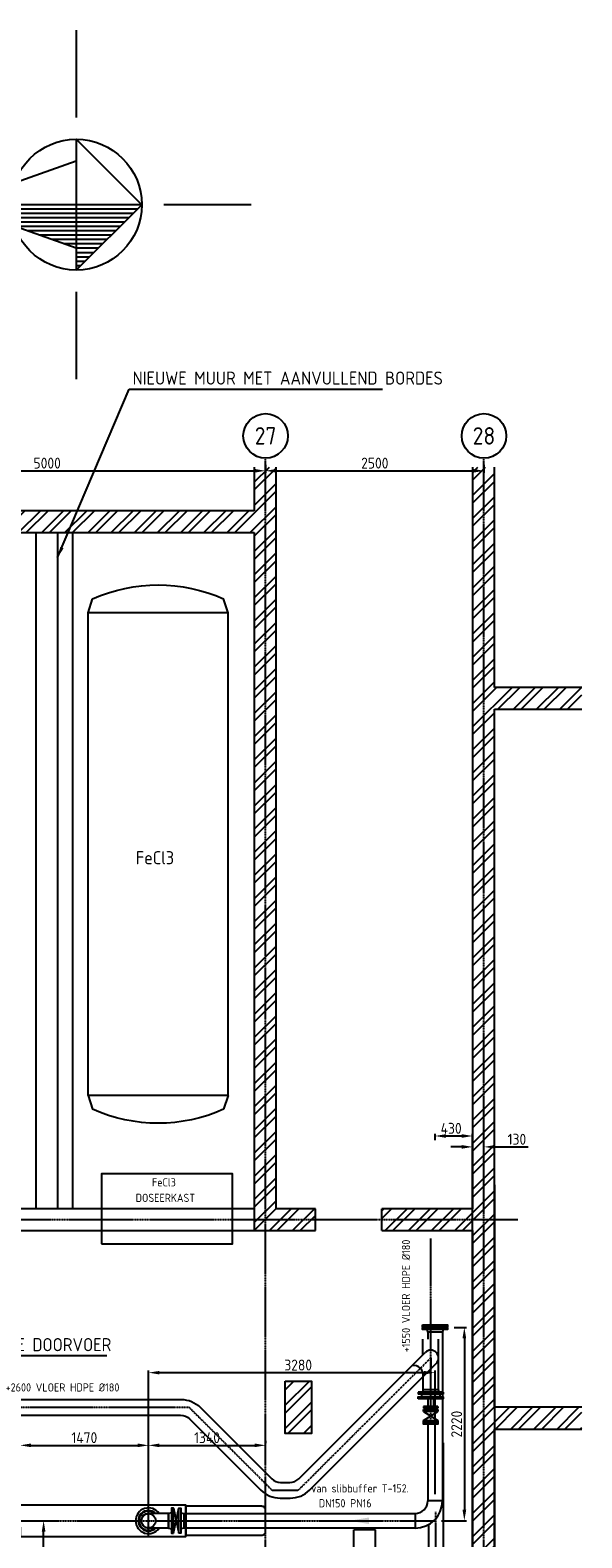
# Model space of a CAD drawing. Header units: metres. Extents: x -82085 to 58758, y -66901 to 95305.
# Tile 124 of 135: x 36597 to 42912, y 22410 to 39688. Entities that reach past the tile are written whole.
import ezdxf
from ezdxf.enums import TextEntityAlignment as Align

# ---------------------------------------------------------------- set-up
doc = ezdxf.new("R2010")
doc.units = ezdxf.units.M
doc.header["$MEASUREMENT"] = 0
doc.header["$PDSIZE"] = -1
doc.linetypes.add('CENTER', pattern=[50.8, 31.75, -6.35, 6.35, -6.35])
doc.linetypes.add('CENTER-LN', pattern=[19, 10, -3, 3, -3])
doc.layers.get('0').update_dxf_attribs({"linetype": 'CONTINUOUS'})
doc.layers.get('DEFPOINTS').update_dxf_attribs({"linetype": 'CONTINUOUS'})
for name, color, linetype in [('1', 1, 'CENTER'), ('3', 3, 'CONTINUOUS'), ('ARCERING', 10, 'CONTINUOUS'), ('CL', 1, 'CENTER-LN'), ('CONST', 7, 'CONTINUOUS'), ('DIM', 10, 'CONTINUOUS'), ('GEBOUW', 7, 'CONTINUOUS'), ('KADER', 7, 'CONTINUOUS'), ('TEXT2', 7, 'CONTINUOUS'), ('Top (Plan) View-Iv-Lines 025', 3, 'CONTINUOUS')]:
    doc.layers.add(name, color=color, linetype=linetype)
doc.styles.add('ROMANS', font='iso.shx')
doc.styles.get("Standard").update_dxf_attribs({"font": 'iso.shx'})
doc.dimstyles.get("Standard").update_dxf_attribs({"dimtxt": 0.18, "dimasz": 0.18, "dimexe": 0.18, "dimexo": 0.0625, "dimgap": 0.09, "dimtad": 0, "dimtih": 1, "dimtoh": 1, "dimdec": 4, "dimzin": 0, "dimdsep": 46, "dimtxsty": 'Standard', "dimcen": 0.09, "dimadec": 0, "dimazin": 0, "dimtfac": 1, "dimtdec": 4, "dimtofl": 0, "dimtmove": 0, "dimatfit": 3, "dimfxl": 1, "dimtolj": 1, "dimtzin": 0, "dimarcsym": 0})
pattern_1 = [(45, (59315.58, 15946.92), (-132.5825, 132.5825), []), (45, (59403.96, 15946.92), (-132.5825, 132.5825), [])]

# ---------------------------------------------------------------- blocks, each defined once
blk = doc.blocks.new('*D155')
at = {"layer": 'DEFPOINTS', "color": 0, "transparency": 16777216}
for p in [(34292, 34783), (39292, 34783), (39292, 34638)]:
    blk.add_point(p, dxfattribs=at)
at = {"layer": 'DIM', "color": 0, "lineweight": -2, "transparency": 16777216}
for p, q in [((34292, 34708), (34292, 34613)), ((34417, 34638), (39167, 34638)), ((39292, 34708), (39292, 34613))]:
    blk.add_line(p, q, dxfattribs=at)
at = {"layer": 'DIM', "color": 0, "transparency": 16777216}
for points in [[(34417, 34659), (34417, 34617), (34292, 34638)], [(39167, 34659), (39167, 34617), (39292, 34638)]]:
    blk.add_solid(points, dxfattribs=at)
at = {"layer": 'DIM', "color": 0, "transparency": 16777216, "insert": (36792, 34726), "char_height": 125, "attachment_point": 5}
blk.add_mtext('\\A1;5000', dxfattribs=at)
blk = doc.blocks.new('*D154')
at = {"layer": 'DEFPOINTS', "color": 0, "transparency": 16777216}
for p in [(39292, 34783), (41792, 34783), (41792, 34638)]:
    blk.add_point(p, dxfattribs=at)
at = {"layer": 'DIM', "color": 0, "lineweight": -2, "transparency": 16777216}
for p, q in [((39292, 34708), (39292, 34613)), ((39417, 34638), (41667, 34638)), ((41792, 34708), (41792, 34613))]:
    blk.add_line(p, q, dxfattribs=at)
at = {"layer": 'DIM', "color": 0, "transparency": 16777216}
for points in [[(39417, 34659), (39417, 34617), (39292, 34638)], [(41667, 34659), (41667, 34617), (41792, 34638)]]:
    blk.add_solid(points, dxfattribs=at)
at = {"layer": 'DIM', "color": 0, "transparency": 16777216, "insert": (40542, 34726), "char_height": 125, "attachment_point": 5}
blk.add_mtext('\\A1;2500', dxfattribs=at)
blk = doc.blocks.new('*D140')
at = {"layer": 'DEFPOINTS', "color": 0, "transparency": 16777216}
for p in [(41232, 24303), (41232, 22834), (37952, 22426)]:
    blk.add_point(p, dxfattribs=at)
at = {"layer": 'DIM', "color": 0, "lineweight": -2, "transparency": 16777216}
for p, q in [((37952, 22501), (37952, 24328)), ((38077, 24303), (41107, 24303)), ((41232, 22909), (41232, 24328))]:
    blk.add_line(p, q, dxfattribs=at)
at = {"layer": 'DIM', "color": 0, "transparency": 16777216}
for points in [[(38077, 24323), (38077, 24282), (37952, 24303)], [(41107, 24323), (41107, 24282), (41232, 24303)]]:
    blk.add_solid(points, dxfattribs=at)
at = {"layer": 'DIM', "color": 0, "transparency": 16777216, "insert": (39665, 24390), "char_height": 125, "attachment_point": 5}
blk.add_mtext('\\A1;3280', dxfattribs=at)
blk = doc.blocks.new('*D139')
at = {"layer": 'DEFPOINTS', "color": 0, "transparency": 16777216}
for p in [(41374, 24821), (41232, 22606), (41567, 22606)]:
    blk.add_point(p, dxfattribs=at)
at = {"layer": 'DIM', "color": 0, "lineweight": -2, "transparency": 16777216}
for p, q in [((41449, 24821), (41592, 24821)), ((41567, 24696), (41567, 22731)), ((41307, 22606), (41592, 22606))]:
    blk.add_line(p, q, dxfattribs=at)
at = {"layer": 'DIM', "color": 0, "transparency": 16777216}
for points in [[(41546, 24696), (41588, 24696), (41567, 24821)], [(41546, 22731), (41588, 22731), (41567, 22606)]]:
    blk.add_solid(points, dxfattribs=at)
at = {"layer": 'DIM', "color": 0, "transparency": 16777216, "insert": (41479, 23713), "char_height": 125, "attachment_point": 5, "rotation": 90}
blk.add_mtext('\\A1;2220', dxfattribs=at)
blk = doc.blocks.new('*D137')
at = {"layer": 'DEFPOINTS', "color": 0, "transparency": 16777216}
for p in [(36525, 22606), (36751, 22606), (36194, 21171)]:
    blk.add_point(p, dxfattribs=at)
at = {"layer": 'DIM', "color": 0, "lineweight": -2, "transparency": 16777216}
for p, q in [((36600, 22606), (36776, 22606)), ((36751, 21296), (36751, 22481)), ((36269, 21171), (36776, 21171))]:
    blk.add_line(p, q, dxfattribs=at)
at = {"layer": 'DIM', "color": 0, "transparency": 16777216}
for points in [[(36730, 22481), (36772, 22481), (36751, 22606)], [(36730, 21296), (36772, 21296), (36751, 21171)]]:
    blk.add_solid(points, dxfattribs=at)
at = {"layer": 'DIM', "color": 0, "transparency": 16777216, "insert": (36664, 21888), "char_height": 125, "attachment_point": 5, "rotation": 90}
blk.add_mtext('\\A1;1435', dxfattribs=at)
blk = doc.blocks.new('*D136')
at = {"layer": 'DEFPOINTS', "color": 0, "transparency": 16777216}
for p in [(41792, 26890), (41662, 26056), (41792, 26056)]:
    blk.add_point(p, dxfattribs=at)
at = {"layer": 'DIM', "color": 0, "lineweight": -2, "transparency": 16777216}
for p, q in [((41537, 26890), (41412, 26890)), ((41662, 26131), (41662, 26915)), ((41792, 26131), (41792, 26915)), ((41917, 26890), (42297, 26890))]:
    blk.add_line(p, q, dxfattribs=at)
at = {"layer": 'DIM', "color": 0, "transparency": 16777216}
for points in [[(41537, 26911), (41537, 26869), (41662, 26890)], [(41917, 26911), (41917, 26869), (41792, 26890)]]:
    blk.add_solid(points, dxfattribs=at)
at = {"layer": 'DIM', "color": 0, "transparency": 16777216, "insert": (42169, 26978), "char_height": 125, "attachment_point": 5}
blk.add_mtext('\\A1;130', dxfattribs=at)
blk = doc.blocks.new('*D135')
at = {"layer": 'DEFPOINTS', "color": 0, "transparency": 16777216}
for p in [(41232, 27015), (41232, 26892), (41662, 26056)]:
    blk.add_point(p, dxfattribs=at)
at = {"layer": 'DIM', "color": 0, "lineweight": -2, "transparency": 16777216}
for p, q in [((41232, 26967), (41232, 27040)), ((41537, 27015), (41357, 27015)), ((41662, 26131), (41662, 27040))]:
    blk.add_line(p, q, dxfattribs=at)
at = {"layer": 'DIM', "color": 0, "transparency": 16777216}
for points in [[(41357, 27036), (41357, 26994), (41232, 27015)], [(41537, 27036), (41537, 26994), (41662, 27015)]]:
    blk.add_solid(points, dxfattribs=at)
at = {"layer": 'DIM', "color": 0, "transparency": 16777216, "insert": (41416, 27103), "char_height": 125, "attachment_point": 5}
blk.add_mtext('\\A1;430', dxfattribs=at)
blk = doc.blocks.new('*D105')
at = {"layer": 'DEFPOINTS', "color": 0, "transparency": 16777216}
for p in [(39292, 23470), (39292, 23446), (37952, 22786)]:
    blk.add_point(p, dxfattribs=at)
at = {"layer": 'DIM', "color": 0, "lineweight": -2, "transparency": 16777216}
for p, q in [((39292, 23521), (39292, 23495)), ((37952, 22861), (37952, 23495)), ((38077, 23470), (39167, 23470))]:
    blk.add_line(p, q, dxfattribs=at)
at = {"layer": 'DIM', "color": 0, "transparency": 16777216}
for points in [[(38077, 23491), (38077, 23449), (37952, 23470)], [(39167, 23491), (39167, 23449), (39292, 23470)]]:
    blk.add_solid(points, dxfattribs=at)
at = {"layer": 'DIM', "color": 0, "transparency": 16777216, "insert": (38622, 23558), "char_height": 125, "attachment_point": 5}
blk.add_mtext('\\A1;1340', dxfattribs=at)
blk = doc.blocks.new('NOORDPYL')
at = {"layer": 'KADER', "color": 4}
for p, q in [((0, 40), (0, 20)), ((0, 15), (-15, 0)), ((0, 15), (15, 0)), ((0, 15), (0, -14)), ((1, 14), (1, -14)), ((2, 13), (2, -14)), ((3, 12), (3, -14)), ((4, 11), (4, -14)), ((5, 10), (5, -14)), ((6, 9), (6, -11.2)), ((7, 8), (7, -8.4)), ((8, 7), (8, -5.6)), ((9, 6), (9, -2.8)), ((10, 5), (10, 0)), ((11, 4), (11, 0)), ((-40, 0), (-20, 0)), ((-15, 0), (15, 0)), ((10, 0), (5, -14)), ((12, 3), (12, 0)), ((13, 2), (13, 0)), ((14, 1), (14, 0)), ((20, 0), (40, 0)), ((-10, 0), (-5, -14)), ((-5, -14), (5, -14)), ((0, -20), (0, -40))]:
    blk.add_line(p, q, dxfattribs=at)
at = {"layer": 'KADER', "color": 2}
blk.add_circle((0, 0), 15, dxfattribs=at)
blk = doc.blocks.new('*D26')
at = {"layer": 'DEFPOINTS', "color": 0, "transparency": 16777216}
for p in [(37952, 23470), (36482, 22748), (37952, 22786)]:
    blk.add_point(p, dxfattribs=at)
at = {"layer": 'DIM', "color": 0, "lineweight": -2, "transparency": 16777216}
for p, q in [((36482, 22823), (36482, 23495)), ((36607, 23470), (37827, 23470)), ((37952, 22861), (37952, 23495))]:
    blk.add_line(p, q, dxfattribs=at)
at = {"layer": 'DIM', "color": 0, "transparency": 16777216}
for points in [[(36607, 23491), (36607, 23449), (36482, 23470)], [(37827, 23491), (37827, 23449), (37952, 23470)]]:
    blk.add_solid(points, dxfattribs=at)
at = {"layer": 'DIM', "color": 0, "transparency": 16777216, "insert": (37217, 23558), "char_height": 125, "attachment_point": 5}
blk.add_mtext('\\A1;1470', dxfattribs=at)
blk = doc.blocks.new('Gebouw')
at = {"linetype": 'ByBlock', "lineweight": -2}
for p, q in [((-2750, 20750), (-2750, 20250)), ((-2500, 12250), (-2500, 20750)), ((-250, 20750), (-250, 12250)), ((0, 18225), (0, 20750)), ((-2750, 20250), (-7750, 20250)), ((-7500, 20000), (-2750, 20000)), ((-2750, 20000), (-2750, 12000)), ((1000, 18225), (0, 18225)), ((0, 9975), (0, 17975)), ((0, 17975), (1000, 17975)), ((-2750, 12250), (-7500, 12250)), ((-2050, 12250), (-2500, 12250)), ((-2050, 12000), (-2050, 12250)), ((-250, 12250), (-1288, 12250)), ((-1288, 12000), (-1288, 12250)), ((-44600, 12000), (-2050, 12000)), ((-1288, 12000), (-250, 12000)), ((-250, 12000), (-250, 250)), ((1000, 9975), (0, 9975)), ((0, 0), (0, 9725)), ((0, 9725), (1000, 9725))]:
    blk.add_line(p, q, dxfattribs=at)
blk.add_lwpolyline([(-2395, 10275), (-2095, 10275), (-2095, 9675), (-2395, 9675)], close=True, dxfattribs=at)
blk = doc.blocks.new('Tank')
at = {"layer": 'CONST', "color": 0}
for p, q in [((-800, 5850), (-750, 6010)), ((800, 5850), (750, 6010)), ((-800, 5850), (800, 5850)), ((-800, 320), (-800, 5850)), ((800, 320), (800, 5850)), ((-800, 320), (800, 320)), ((-800, 320), (800, 320)), ((-800, 320), (-750, 160)), ((800, 320), (750, 160))]:
    blk.add_line(p, q, dxfattribs=at)
for centre, start, end in [((0, 4332.1875), 65.91484971, 114.08515029), ((0, 1837.8125), 245.91484971, 294.08515029)]:
    blk.add_arc(centre, 1837.8125, start, end, dxfattribs=at)
blk = doc.blocks.new('PE100_VB_SDR_11_D_180')
at = {"color": 0, "linetype": 'ByBlock'}
for p, q in [((0, 90), (26, 90)), ((0, -90), (0, 90)), ((26, 142.5), (50, 142.5)), ((26, -142.5), (26, 142.5)), ((50, -142.5), (50, 142.5)), ((50, 105.5), (80, 105.5)), ((80, -105.5), (80, 105.5)), ((0, -90), (26, -90)), ((26, -142.5), (50, -142.5)), ((50, -105.5), (80, -105.5))]:
    blk.add_line(p, q, dxfattribs=at)
blk = doc.blocks.new('*U350')
blk.add_blockref('PE100_VB_SDR_11_D_180', (0, 0))
blk = doc.blocks.new('SA50')
for p, q in [((0, -82.5), (0, 82.5)), ((0, 82.5), (23.5, 82.5)), ((23.5, 82.5), (23.5, -82.5)), ((23.5, 82.5), (126.5, -82.5)), ((126.5, 82.5), (23.5, -82.5)), ((126.5, 82.5), (150, 82.5)), ((126.5, -82.5), (126.5, 82.5)), ((150, 82.5), (150, -82.5)), ((23.5, -82.5), (0, -82.5)), ((150, -82.5), (126.5, -82.5))]:
    blk.add_line(p, q)
blk = doc.blocks.new('*U365')
blk.add_blockref('SA50', (0, 0))
blk = doc.blocks.new('PE100_VERLÄNGERT_VB_SDR_11_D_63')
at = {"color": 0, "linetype": 'ByBlock'}
for p, q in [((0, 31.5), (88, 31.5)), ((0, -31.5), (0, 31.5)), ((88, 82.5), (106, 82.5)), ((88, -82.5), (88, 82.5)), ((106, -82.5), (106, 82.5)), ((106, 50.5), (120, 50.5)), ((120, -50.5), (120, 50.5)), ((0, -31.5), (88, -31.5)), ((88, -82.5), (106, -82.5)), ((106, -50.5), (120, -50.5))]:
    blk.add_line(p, q, dxfattribs=at)
blk = doc.blocks.new('*U366')
blk.add_blockref('PE100_VERLÄNGERT_VB_SDR_11_D_63', (0, 0))

msp = doc.modelspace()

# ---------------------------------------------------------------- hatches: boundary and pattern name
at = {"layer": 'ARCERING'}
h = msp.add_hatch(dxfattribs=at)
h.set_pattern_fill('ANSI32', color=256, scale=500)
h.set_pattern_definition(pattern_1)
h.paths.add_polyline_path([(34411.68043, 26180.66483), (34411.68043, 33930.66387), (39161.7588, 33930.66387), (39161.7588, 26180.66483)], flags=17)
h.paths.add_polyline_path([(4561.68122, 26180.66483), (311.68017, 26180.66483), (311.68017, 27180.66483), (61.68147, 27180.66483), (61.68147, 26180.66483), (-2438.31942, 26180.66483), (-2438.31942, 27146.18225), (-2688.31811, 27180.66483), (-2683.31814, 25930.66548), (34411.68043, 25930.66381), (34411.68043, 26180.66483), (39161.7588, 26180.66483), (39161.7588, 25930.66381), (39861.68031, 25930.66381), (39861.68031, 26180.66483), (39411.7588, 26180.66483), (39411.7588, 34680.66489), (39161.7588, 34680.66489), (39161.7588, 34180.66489), (34161.68028, 34180.66489), (34161.68028, 26180.66483), (13411.68056, 26180.66483), (13411.68056, 27180.66483), (13161.67954, 27180.66483), (13161.67954, 26180.66483), (4811.67991, 26180.66483), (4811.67991, 27180.66483), (4561.68122, 27180.66483)])
h = msp.add_hatch(dxfattribs=at)
h.set_pattern_fill('ANSI32', color=256, scale=500)
h.set_pattern_definition(pattern_1)
h.paths.add_polyline_path([(41911.68019, 23655.66547), (42911.68019, 23655.66547), (42911.68019, 23905.66416), (41911.68019, 23905.66416), (41911.68019, 31905.66422), (42911.68019, 31905.66422), (42911.68019, 32155.66524), (41911.68019, 32155.66524), (41911.68019, 34680.66489), (41661.68034, 34680.66489), (41661.68034, 26180.66483), (40623.68031, 26180.66483), (40623.68031, 25930.66381), (41661.68034, 25930.66381), (41661.68034, 14180.66595), (-2688.31811, 14180.66595), (-2688.31811, 13930.6626), (41911.68019, 13930.6626)])
h = msp.add_hatch(dxfattribs=at)
h.set_pattern_fill('ANSI32', color=256, scale=500)
h.set_pattern_definition([(45, (0, -12936.31), (-132.5825, 132.5825), []), (45, (88.39, -12936.31), (-132.5825, 132.5825), [])])
h.paths.add_polyline_path([(39816.68018, 24205.65973), (39516.68033, 24205.65973), (39516.68033, 23605.6638), (39816.68018, 23605.6638)])

# ---------------------------------------------------------------- linework, layer by layer
msp.add_lwpolyline([(41292.53247, 24496.92162, -0.1132633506), (41292.53247, 24496.92162, -0.1132633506)], format="xyb")
at = {"layer": '3'}
for p, q in [((41147.53034, 24765.66595), (41147.53034, 24685.66584)), ((41315.83034, 24765.66595), (41315.83034, 22834.16595)), ((41091.68034, 24507.94506), (41091.68034, 24685.66584)), ((41271.68034, 24105.66584), (41271.68034, 24685.66584)), ((41054.40112, 24470.66584), (40968.13409, 24384.39881)), ((41181.68034, 24470.66584), (41181.68034, 24343.38662)), ((41091.68034, 24253.38662), (41091.68034, 24105.66584)), ((41181.68034, 24343.38662), (41095.41331, 24257.11959)), ((41181.68034, 24105.66584), (41091.68034, 24105.66584)), ((41271.68034, 24105.66584), (41181.68034, 24105.66584)), ((41147.53034, 23713.66584), (41147.53034, 22834.16595)), ((41325.83036, 23500.66425), (41325.83036, 21732.66374)), ((41315.83034, 22834.16595), (41147.53034, 22834.16595)), ((38180.18034, 22689.81595), (37951.68034, 22689.81595)), ((38180.18034, 22521.51595), (38180.18034, 22689.81595)), ((38237.18034, 22463.16595), (38299.18034, 22748.16595)), ((38237.18034, 22748.16595), (38299.18034, 22463.16595)), ((38354.18034, 22689.81595), (41003.18034, 22689.81595)), ((41003.18034, 22689.81595), (41003.18034, 22521.51595)), ((38180.18034, 22521.51595), (37951.68034, 22521.51595)), ((41003.18034, 22521.51595), (38354.18034, 22521.51595)), ((41157.53036, 22562.27242), (41157.53036, 21732.66374))]:
    msp.add_line(p, q, dxfattribs=at)
for points in [[(37411.7588, 25780.66483), (38911.7588, 25780.66483), (38911.7588, 26580.66483), (37411.7588, 26580.66483)], [(41089.18034, 24850.66595), (41374.18034, 24850.66595), (41374.18034, 24828.66595), (41089.18034, 24828.66595)], [(41089.18034, 24820.66595), (41374.18034, 24820.66595), (41374.18034, 24798.66595), (41089.18034, 24798.66595)], [(41039.18034, 24001.66584), (41039.18034, 24025.66584), (41324.18034, 24025.66584), (41324.18034, 24001.66584)], [(41099.18034, 23731.66584), (41264.18034, 23731.66584), (41264.18034, 23713.66584), (41099.18034, 23713.66584)], [(38237.18034, 22463.16595), (38237.18034, 22748.16595), (38215.18034, 22748.16595), (38215.18034, 22463.16595)], [(38299.18034, 22463.16595), (38299.18034, 22748.16595), (38321.18034, 22748.16595), (38321.18034, 22463.16595)]]:
    msp.add_lwpolyline(points, close=True, dxfattribs=at)
for points in [[(41141.58337, 24820.66595), (41139.68034, 24828.66595)], [(41323.68034, 24798.66595), (41315.83034, 24765.66595), (41147.53034, 24765.66595), (41139.68034, 24798.66595)], [(41323.68034, 24828.66595), (41321.77731, 24820.66595)], [(38215.18034, 22697.66595), (38182.18034, 22689.81595), (38182.18034, 22521.51595), (38215.18034, 22513.66595)], [(38321.18034, 22697.66595), (38354.18034, 22689.81595), (38354.18034, 22521.51595), (38321.18034, 22513.66595)]]:
    msp.add_lwpolyline(points, dxfattribs=at)
for points in [[(33763.33034, 24160.33377), (33977.60699, 24019.36183, 0.146511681), (34056.75195, 23995.66177), (38324.3107, 23995.66177, -0.1989123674), (38545.63513, 23903.98619), (39361.78089, 23087.84042, 0.1989123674), (39463.60427, 23045.6638), (39569.75232, 23045.6638, 0.1989123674), (39671.5757, 23087.84042), (41118.04073, 24534.30545)], [(33763.33034, 23944.87232), (33881.42763, 23867.17648, 0.146511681), (34053.45799, 23815.66177), (38319.75435, 23815.66177, -0.1989123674), (38421.57773, 23773.48514), (39237.7235, 22957.33938, 0.1989123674), (39459.04792, 22865.6638), (39574.30867, 22865.6638, 0.1989123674), (39795.63309, 22957.33938), (41245.31995, 24407.02623)]]:
    msp.add_lwpolyline(points, format="xyb", dxfattribs=at)
msp.add_circle((37951.68034, 22605.66595), 82.5, dxfattribs=at)
for centre, radius, start, end in [((41181.68034, 24470.66584), 90, 315, 135), ((40984.04399, 24273.02949), 112.5, 351.869897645, 98.130102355), ((41003.18034, 22834.16595), 312.65, 270, 0), ((41003.18034, 22834.16595), 144.35, 270, 0), ((37951.68034, 22605.66595), 147.5, 34.785690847, 325.214309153), ((37951.68034, 22605.66595), 117.5, 45.739184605, 314.260815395), ((37951.68034, 22605.66595), 109.55, 50.18736986, 309.81263014), ((37951.68034, 22605.66595), 84.15, 90, 270)]:
    msp.add_arc(centre, radius, start, end, dxfattribs=at)
at = {"layer": 'CL'}
for p, q in [((37951.68034, 22425.66595), (37951.68034, 22785.66595)), ((41241.68036, 19360.66425), (41241.68036, 22706.47741)), ((36481.68034, 22605.66595), (41231.68034, 22605.66595))]:
    msp.add_line(p, q, dxfattribs=at)
at = {"layer": 'CONST', "color": 6}
for p, q in [((37086.71961, 26180.66483), (37086.71961, 33930.66387)), ((40551.68018, 22502.16374), (40301.68018, 22502.16374)), ((40301.68018, 22170.16374), (40301.68018, 22502.16374)), ((40551.68018, 22170.16374), (40551.68018, 22502.16374))]:
    msp.add_line(p, q, dxfattribs=at)
msp.add_lwpolyline([(36480.68034, 22532.96599), (36480.68034, 22425.66595), (38379.68034, 22425.66595), (38379.68034, 22785.66595), (36480.68034, 22785.66595)], dxfattribs=at)
msp.add_lwpolyline([(39244.38936, 22439.66595, 0.4142135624), (39292.68034, 22487.95692), (39292.68034, 22723.37498, 0.4142135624), (39244.38936, 22771.66595), (38379.68034, 22771.66595), (38379.68034, 22439.66595)], format="xyb", close=True, dxfattribs=at)
at = {"layer": 'GEBOUW'}
for p, q in [((36661.71961, 33930.66387), (36661.71961, 26180.66483)), ((36911.71961, 33930.66387), (36911.71961, 26180.66483))]:
    msp.add_line(p, q, dxfattribs=at)
at = {"layer": 'GEBOUW', "color": 253}
for p, q in [((41661.68034, 14180.66595), (41661.68034, 26555.84079)), ((41916.68034, 13930.66595), (41916.68034, 26454.25174))]:
    msp.add_line(p, q, dxfattribs=at)
at = {"layer": 'TEXT2', "color": 1, "linetype": 'CENTER-LN'}
for p, q in [((39291.68034, 13651.98968), (39291.68034, 34783.37441)), ((41791.68034, 13651.98968), (41791.68034, 34783.37441)), ((42179.94178, 26055.66595), (-2929.47006, 26055.66595)), ((41181.68034, 23713.66584), (41181.68034, 25838.81957))]:
    msp.add_line(p, q, dxfattribs=at)
msp.add_lwpolyline([(27842.68034, 24530.66381), (33036.68035, 24530.66381), (33986.68035, 23905.66177), (38416.68033, 23905.66177), (39366.6783, 22955.6638), (39666.6783, 22955.6638), (41181.68034, 24470.66584)], dxfattribs=at)
at = {"layer": 'TEXT2'}
for centre in [(39291.68034, 35038.47553), (41791.68034, 35038.47553)]:
    msp.add_circle(centre, 255.10112, dxfattribs=at)
at = {"layer": 'TEXT2', "color": 1, "linetype": 'CENTER-LN'}
msp.add_solid([(40474.79283, 22568.16595), (40474.79283, 22643.16595), (40249.79283, 22605.66595)], dxfattribs=at)
at = {"layer": 'Top (Plan) View-Iv-Lines 025', "color": 0, "linetype": 'ByBlock', "lineweight": -2}
msp.add_line((41321.23036, 23500.66425), (41325.83036, 23500.66425), dxfattribs=at)

# ---------------------------------------------------------------- block references
at = {"xscale": 50, "yscale": 50, "zscale": 50, "rotation": 270}
msp.add_blockref('NOORDPYL', (37125.20061, 37687.7643), dxfattribs=at)
at = {"layer": '3', "xscale": -1}
msp.add_blockref('Tank', (38061.7588, 27160.66387), dxfattribs=at)
at = {"layer": '3', "xscale": -1, "rotation": 90}
for name, p in [('*U350', (41181.68034, 24105.66584)), ('*U366', (41181.68034, 24001.66584))]:
    msp.add_blockref(name, p, dxfattribs=at)
at = {"layer": '3', "rotation": 90}
msp.add_blockref('*U365', (41181.68034, 23731.66584), dxfattribs=at)
at = {"layer": 'GEBOUW'}
msp.add_blockref('Gebouw', (41911.68019, 13930.6626), dxfattribs=at)

# ---------------------------------------------------------------- texts
at = {"layer": '1', "insert": (40508.17326, 35574.19983), "char_height": 125, "attachment_point": 7}
msp.add_mtext('\\A1;', dxfattribs=at)
at = {"layer": 'GEBOUW', "style": 'ROMANS'}
for s, height, p in [('FeCl3', 150, (38025.39259, 30204.16347)), ('FeCl3', 93.75, (38128.08337, 26484.48437)), ('DOSEERKAST', 93.75, (38145.06142, 26306.2719)), ('+2600 VLOER HDPE %%C180', 93.75, (36967.3588, 24133.72847)), ('van slibbuffer T-152.', 93.75, (40373.65973, 22977.16213)), ('DN150 PN16', 93.75, (40202.42961, 22806.8354))]:
    msp.add_text(s, height=height, dxfattribs=at).set_placement(p, align=Align.MIDDLE)
msp.add_text('+1550 VLOER HDPE %%C180', height=93.75, rotation=90, dxfattribs=at).set_placement((40899.11068, 25182.09966), align=Align.MIDDLE)
at = {"layer": 'GEBOUW', "char_height": 150, "attachment_point": 7, "line_spacing_factor": 1.44, "style": 'ROMANS'}
for s, insert in [('\\A1;NIEUWE MUUR MET AANVULLEND BORDES', (37770.07388, 35625.32851)), ('\\A1;NIEUWE DOORVOER', (35917.35843, 24548.86043))]:
    msp.add_mtext(s, dxfattribs=dict(at, insert=insert))
at = {"layer": 'TEXT2', "style": 'ROMANS'}
for s, p in [('27', (39291.68034, 35038.47553)), ('28', (41791.68034, 35038.47553))]:
    msp.add_text(s, height=200, dxfattribs=at).set_placement(p, align=Align.MIDDLE)

# ---------------------------------------------------------------- dimensions: what is measured, and where the dimension line sits
at = {"layer": 'DIM'}
for base, p1, p2, picture, middle in [((39291.68034, 34638.26695), (34291.68034, 34783.37441), (39291.68034, 34783.37441), '*D155', (36791.68034, 34725.76695)), ((41791.68034, 34638.26695), (39291.68034, 34783.37441), (41791.68034, 34783.37441), '*D154', (40541.68034, 34725.76695)), ((41791.68034, 26890.01816), (41661.68034, 26055.66595), (41791.68034, 26055.66595), '*D136', (42169.35891, 26977.51816)), ((37951.68034, 23470.04656), (36481.68034, 22748.16595), (37951.68034, 22785.66595), '*D26', (37216.68034, 23557.54656)), ((39291.68034, 23470.04656), (37951.68034, 22785.66595), (39291.68034, 23446.4857), '*D105', (38621.68034, 23557.54656))]:
    dim = msp.add_linear_dim(base=base, p1=p1, p2=p2, dimstyle='Standard', override={"dimtxt": 125, "dimasz": 125, "dimexe": 25, "dimexo": 75, "dimgap": 25, "dimtad": 1, "dimtih": 0, "dimtoh": 0, "dimdec": 0, "dimzin": 3, "dimcen": 0, "dimtfac": 0.008, "dimtdec": 0, "dimtmove": 0, "dimtzin": 3}, dxfattribs=at)
    dim.commit()
    dim.dimension.update_dxf_attribs({"geometry": picture, "text_midpoint": middle})
for base, p1, p2, override, picture, middle in [((41231.68034, 27015.01816), (41661.68034, 26055.66595), (41231.68034, 26891.96853), {"dimtxt": 125, "dimasz": 125, "dimexe": 25, "dimexo": 75, "dimgap": 25, "dimtad": 1, "dimtih": 0, "dimtoh": 0, "dimdec": 0, "dimzin": 3, "dimcen": 0, "dimtfac": 0.008, "dimtdec": 0, "dimtmove": 0, "dimtzin": 3}, '*D135', (41416.15608, 27015.01816)), ((41231.68034, 24302.62454), (37951.68034, 22425.66595), (41231.68034, 22834.16595), {"dimtxt": 125, "dimasz": 125, "dimexe": 25, "dimexo": 75, "dimgap": 25, "dimtad": 1, "dimtih": 0, "dimtoh": 0, "dimdec": 0, "dimzin": 3, "dimcen": 0, "dimtfac": 0.008, "dimtdec": 0, "dimtzin": 3}, '*D140', (39664.97537, 24302.62454))]:
    dim = msp.add_linear_dim(base=base, p1=p1, p2=p2, dimstyle='Standard', override=override, dxfattribs=at)
    dim.commit()
    dim.dimension.update_dxf_attribs({"geometry": picture, "text_midpoint": middle, "dimtype": 160})
dim = msp.add_linear_dim(base=(41566.8553, 22605.66595), p1=(41374.18034, 24820.66595), p2=(41231.68034, 22605.66595), angle=90, text='2220', dimstyle='Standard', override={"dimtxt": 125, "dimasz": 125, "dimexe": 25, "dimexo": 75, "dimgap": 25, "dimtad": 1, "dimtih": 0, "dimtoh": 0, "dimdec": 0, "dimzin": 3, "dimcen": 0, "dimtfac": 0.008, "dimtdec": 0, "dimtmove": 0, "dimtzin": 3}, dxfattribs=at)
dim.commit()
dim.dimension.update_dxf_attribs({"geometry": '*D139', "text_midpoint": (41479.3553, 23713.16595)})
dim = msp.add_linear_dim(base=(36751.06985, 22605.66595), p1=(36194.18034, 21170.66595), p2=(36525.18078, 22605.66595), angle=90, dimstyle='Standard', override={"dimtxt": 125, "dimasz": 125, "dimexe": 25, "dimexo": 75, "dimgap": 25, "dimtad": 1, "dimtih": 0, "dimtoh": 0, "dimdec": 0, "dimzin": 3, "dimcen": 0, "dimtfac": 0.008, "dimtdec": 0, "dimtmove": 0, "dimtzin": 3}, dxfattribs=at)
dim.commit()
dim.dimension.update_dxf_attribs({"geometry": '*D137', "text_midpoint": (36663.56985, 21888.16595)})

# ---------------------------------------------------------------- leaders
at = {"layer": 'TEXT2', "color": 1, "linetype": 'Continuous'}
for points in [[(36911.71961, 33642.86635), (37731.5319, 35574.19983), (40628.54367, 35574.19983)], [(34436.68035, 23455.66595), (35878.81645, 24497.73175), (37475.99657, 24497.73175)], [(34464.18051, 22655.66583), (35906.31661, 24497.73175), (37475.99657, 24497.73175)]]:
    msp.add_leader(points, dimstyle='Standard', override={"dimtxt": 125, "dimasz": 125, "dimexe": 25, "dimexo": 75, "dimgap": 0, "dimtad": 1, "dimtih": 0, "dimtoh": 0, "dimdec": 0, "dimzin": 3, "dimcen": 0, "dimtfac": 0.008, "dimtdec": 0, "dimtmove": 2, "dimtzin": 3}, dxfattribs=at)

doc.saveas('drawing.dxf')
